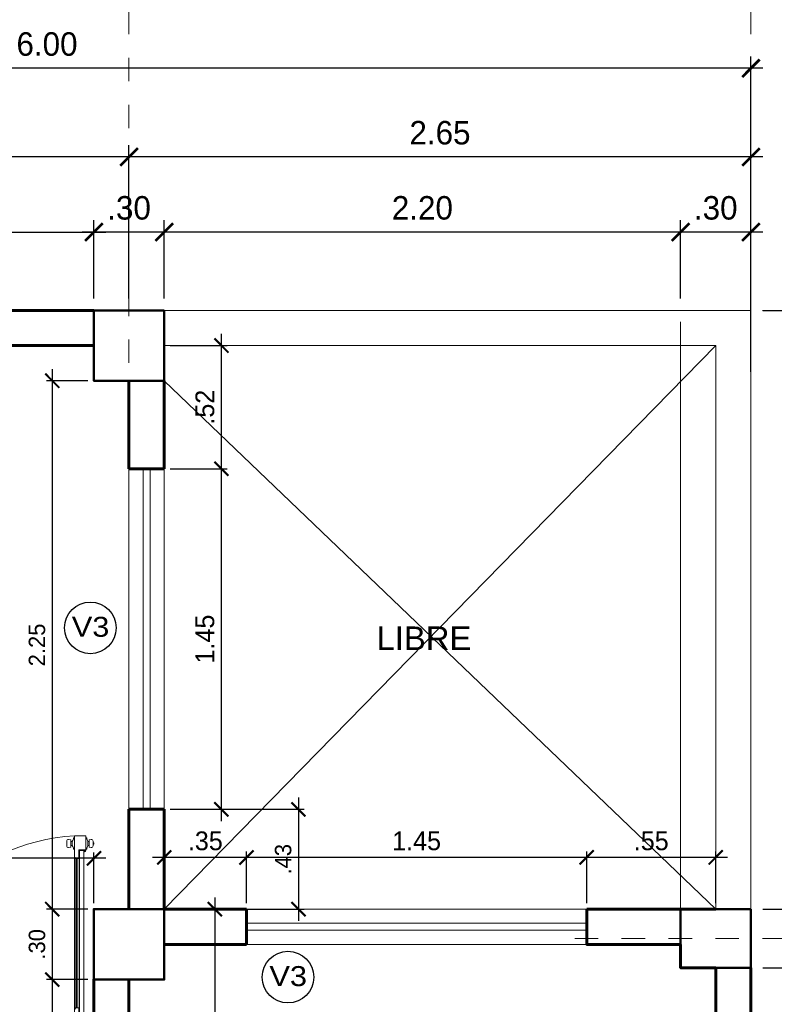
# Model space of a CAD drawing. Header units: metres. Extents: x -13 to 533, y -25 to 219.
# Tile 38 of 99: x 17.31 to 20.53, y 17.04 to 21.24. Entities that reach past the tile are written whole.
import ezdxf

# ---------------------------------------------------------------- set-up
doc = ezdxf.new("R2010")
doc.units = ezdxf.units.M
doc.linetypes.add('DASHDOT', pattern=[1, 0.5, -0.25, 0, -0.25])
for name, color, linetype, lineweight in [('COLUMNAS', 5, 'Continuous', 80), ('COTAS', 4, 'Continuous', 13), ('EJES', 251, 'Continuous', 20), ('Pluma 0.2', 252, 'Continuous', 20), ('PLUMA 0.8', 1, 'Continuous', 60), ('Pluma 1', 252, 'Continuous', 9), ('VANOS', 254, 'Continuous', 20)]:
    doc.layers.add(name, color=color, linetype=linetype, lineweight=lineweight)
doc.layers.add('PLUMA 0.05', color=7, linetype='Continuous', lineweight=5, true_color=0x9c9c9c)
doc.styles.add('STYLE1', font='arial.ttf', dxfattribs={"height": 0.3})
doc.styles.add('TEXTOCENT', font='GOTHIC.TTF')
doc.styles.add('TXTSHX', font='arial.ttf', dxfattribs={"height": 0.1})
doc.dimstyles.new('PLANTA50', dxfattribs={"dimscale": 0.5, "dimtxt": 0.2, "dimasz": 0.15, "dimexe": 0.1, "dimexo": 0.1, "dimgap": 0.1, "dimtad": 2, "dimzin": 7, "dimdsep": 46, "dimtxsty": 'TEXTOCENT', "dimblk": 'ARCHTICK', "dimcen": 0.2, "dimdle": 0.1, "dimclrd": 8, "dimclre": 8, "dimclrt": 256, "dimaunit": 1, "dimadec": 0, "dimazin": 0, "dimtfac": 1, "dimtix": 1, "dimtmove": 2, "dimatfit": 3, "dimldrblk": 'ARCHTICK', "dimfxl": 1, "dimtolj": 1, "dimtzin": 0, "dimarcsym": 0})

# ---------------------------------------------------------------- blocks, each defined once
blk = doc.blocks.new('A$C387263C3')
at = {"layer": 'PLUMA 0.05', "lineweight": 9}
blk.add_arc((0.0378, 0.108), 0.9309, 0, 86.6744, dxfattribs=at)
at = {"layer": 'Pluma 0.2', "lineweight": 9}
for p, q in [((0.0334, 1.027), (0.0378, 1.027)), ((0.0334, 1.027), (0.0378, 1.027)), ((0.0918, 1.0373), (0.0378, 1.0373)), ((0.0378, 1.0373), (0.0918, 1.0373)), ((0.0378, 0.9705), (0.0378, 1.0373)), ((0.0918, 1.0373), (0.0378, 1.0373)), ((0.0378, 1.0373), (0.0918, 1.0373)), ((0.0378, 0.9705), (0.0378, 1.0373)), ((0.0918, 0.9362), (0.0918, 1.0373)), ((0.0918, 0.9362), (0.0918, 1.0373)), ((0.0962, 1.027), (0.0918, 1.027)), ((0.0962, 1.027), (0.0918, 1.027)), ((0.0005, 0.997), (0.0005, 1.0044)), ((0.0005, 1.0044), (0.0035, 1.0044)), ((0.0005, 0.997), (0.0005, 1.0044)), ((0.0005, 1.0044), (0.0035, 1.0044)), ((0.0035, 0.997), (0.0005, 0.997)), ((0.0035, 0.997), (0.0005, 0.997)), ((0.0035, 0.9893), (0.0035, 1.0121)), ((0.0035, 0.9893), (0.0035, 1.0121)), ((0.0035, 1.0044), (0.0035, 0.997)), ((0.0035, 1.0044), (0.0035, 0.997)), ((0.0216, 1.018), (0.0123, 1.0203)), ((0.0216, 1.018), (0.0123, 1.0203)), ((0.0216, 0.9835), (0.0123, 0.9812)), ((0.0216, 0.9835), (0.0123, 0.9812)), ((0.0216, 0.9835), (0.0216, 1.018)), ((0.0216, 0.9835), (0.0216, 1.018)), ((0.0216, 1.0109), (0.0277, 1.0109)), ((0.0216, 1.0109), (0.0277, 1.0109)), ((0.0216, 0.9906), (0.0277, 0.9906)), ((0.0216, 0.9906), (0.0277, 0.9906)), ((0.0277, 0.9906), (0.0277, 1.0109)), ((0.0277, 0.9906), (0.0277, 1.0109)), ((0.108, 1.0109), (0.1019, 1.0109)), ((0.1019, 0.9906), (0.1019, 1.0109)), ((0.108, 1.0109), (0.1019, 1.0109)), ((0.1019, 0.9906), (0.1019, 1.0109)), ((0.108, 0.9906), (0.1019, 0.9906)), ((0.108, 0.9906), (0.1019, 0.9906)), ((0.108, 1.018), (0.1192, 1.0203)), ((0.108, 1.018), (0.1192, 1.0203)), ((0.108, 0.9835), (0.108, 1.018)), ((0.108, 0.9835), (0.108, 1.018)), ((0.108, 0.9835), (0.1192, 0.9812)), ((0.108, 0.9835), (0.1192, 0.9812)), ((0.128, 0.9893), (0.128, 1.0121)), ((0.128, 0.9893), (0.128, 1.0121)), ((0.0334, 0.9744), (0.0378, 0.9744)), ((0.0334, 0.9744), (0.0378, 0.9744)), ((0.0706, 0.9705), (0.0378, 0.9705)), ((0.0706, 0.9705), (0.0378, 0.9705)), ((0.0447, 0.9683), (0.0378, 0.9683)), ((0.0447, 0.9683), (0.0378, 0.9683)), ((0.0447, 0.9614), (0.0447, 0.9683)), ((0.0447, 0.9614), (0.0447, 0.9683)), ((0.0468, 0.9683), (0.0684, 0.9683)), ((0.0684, 0.9683), (0.0468, 0.9683)), ((0.0468, 0.5394), (0.0468, 0.9683)), ((0.0468, 0.514), (0.0468, 0.9683)), ((0.0468, 0.9683), (0.0684, 0.9683)), ((0.0684, 0.9683), (0.0468, 0.9683)), ((0.0468, 0.5394), (0.0468, 0.9683)), ((0.0468, 0.514), (0.0468, 0.9683)), ((0.0684, 0.9293), (0.0684, 0.9683)), ((0.0684, 0.9293), (0.0684, 0.9683)), ((0.0706, 0.9293), (0.0706, 0.9705)), ((0.0706, 0.9293), (0.0706, 0.9705)), ((0.0849, 0.9293), (0.0918, 0.9362)), ((0.0849, 0.9293), (0.0918, 0.9362)), ((0.0882, 0.2193), (0.0882, 0.9325)), ((0.0882, 0.2193), (0.0882, 0.9325)), ((0.09, 0.2174), (0.09, 0.9344)), ((0.09, 0.2174), (0.09, 0.9344)), ((0.0962, 0.9744), (0.0918, 0.9744)), ((0.0962, 0.9744), (0.0918, 0.9744)), ((0.0918, 0.2156), (0.0918, 0.9362)), ((0.0918, 0.2156), (0.0918, 0.9362)), ((0.0684, 0.9293), (0.0676, 0.9285)), ((0.0684, 0.9293), (0.0676, 0.9285)), ((0.0684, 0.9276), (0.0676, 0.9285)), ((0.0684, 0.9276), (0.0676, 0.9285)), ((0.0684, 0.5394), (0.0684, 0.9276)), ((0.0684, 0.514), (0.0684, 0.9276)), ((0.0684, 0.5394), (0.0684, 0.9276)), ((0.0684, 0.514), (0.0684, 0.9276)), ((0.0849, 0.9293), (0.0706, 0.9293)), ((0.0849, 0.9293), (0.0706, 0.9293)), ((0.0754, 0.2225), (0.0754, 0.9293)), ((0.0754, 0.2225), (0.0754, 0.9293)), ((0.0818, 0.2225), (0.0818, 0.9293)), ((0.0818, 0.2225), (0.0818, 0.9293)), ((0.0468, 0.5394), (0.0468, 0.1835)), ((0.0468, 0.5394), (0.0468, 0.1835)), ((0.0468, 0.514), (0.0468, 0.1835)), ((0.0468, 0.514), (0.0468, 0.1835)), ((0.0684, 0.5394), (0.0684, 0.2242)), ((0.0684, 0.5394), (0.0684, 0.2242)), ((0.0684, 0.514), (0.0684, 0.2242)), ((0.0684, 0.514), (0.0684, 0.2242)), ((0.0447, 0.1904), (0.0447, 0.1835)), ((0.0447, 0.1904), (0.0447, 0.1835)), ((0.0684, 0.2242), (0.0676, 0.2233)), ((0.0684, 0.2242), (0.0676, 0.2233)), ((0.0684, 0.2225), (0.0676, 0.2233)), ((0.0684, 0.2225), (0.0676, 0.2233)), ((0.0684, 0.2225), (0.0684, 0.1835)), ((0.0684, 0.2225), (0.0684, 0.1835)), ((0.0706, 0.2225), (0.0706, 0.1813)), ((0.0849, 0.2225), (0.0706, 0.2225)), ((0.0706, 0.2225), (0.0706, 0.1813)), ((0.0849, 0.2225), (0.0706, 0.2225)), ((0.0849, 0.2225), (0.0918, 0.2156)), ((0.0849, 0.2225), (0.0918, 0.2156)), ((0.0918, 0.2156), (0.0918, 0.1145)), ((0.0918, 0.2156), (0.0918, 0.1145)), ((0.0447, 0.1835), (0.0378, 0.1835)), ((0.0447, 0.1835), (0.0378, 0.1835)), ((0.0378, 0.1813), (0.0378, 0.1145)), ((0.0706, 0.1813), (0.0378, 0.1813)), ((0.0378, 0.1813), (0.0378, 0.1145)), ((0.0706, 0.1813), (0.0378, 0.1813)), ((0.0468, 0.1835), (0.0684, 0.1835)), ((0.0684, 0.1835), (0.0468, 0.1835)), ((0.0468, 0.1835), (0.0684, 0.1835)), ((0.0684, 0.1835), (0.0468, 0.1835)), ((0, 0), (0, 0.108)), ((0, 0.108), (0.0313, 0.108)), ((0, 0), (0, 0.108)), ((0, 0.108), (0.0313, 0.108)), ((0.0313, 0.0518), (0.0313, 0.108)), ((0.0313, 0.0518), (0.0313, 0.108)), ((0.0335, 0.054), (0.0335, 0.108)), ((0.0335, 0.108), (0.0356, 0.108)), ((0.0335, 0.054), (0.0335, 0.108)), ((0.0335, 0.108), (0.0356, 0.108)), ((0.0356, 0.054), (0.0356, 0.108)), ((0.0356, 0.054), (0.0356, 0.108)), ((0.0918, 0.1145), (0.0378, 0.1145)), ((0.0378, 0.1145), (0.0918, 0.1145)), ((0.0918, 0.1145), (0.0378, 0.1145)), ((0.0378, 0.1145), (0.0918, 0.1145)), ((0.0378, 0.1102), (0.0378, 0.1123)), ((0.0918, 0.1123), (0.0378, 0.1123)), ((0.0378, 0.1102), (0.0378, 0.1123)), ((0.0918, 0.1123), (0.0378, 0.1123)), ((0.0378, 0.1102), (0.0918, 0.1102)), ((0.0378, 0.1102), (0.0918, 0.1102)), ((0.0918, 0.1123), (0.0918, 0.1102)), ((0.0918, 0.1123), (0.0918, 0.1102)), ((0.9687, 0.0518), (0.9687, 0.108)), ((1, 0.108), (0.9687, 0.108)), ((0.9687, 0.0518), (0.9687, 0.108)), ((1, 0.108), (0.9687, 0.108)), ((1, 0), (1, 0.108)), ((1, 0), (1, 0.108)), ((0.0313, 0.0518), (0.054, 0.0518)), ((0.0313, 0.0518), (0.054, 0.0518)), ((0.0356, 0.054), (0.0335, 0.054)), ((0.0356, 0.054), (0.0335, 0.054)), ((0.054, 0.0069), (0.054, 0.0518)), ((0.054, 0.0069), (0.054, 0.0518)), ((0.9687, 0.0518), (0.946, 0.0518)), ((0.946, 0.0069), (0.946, 0.0518)), ((0.9687, 0.0518), (0.946, 0.0518)), ((0.946, 0.0069), (0.946, 0.0518)), ((0, 0), (0.0471, 0)), ((0, 0), (0.0471, 0)), ((0.0471, 0), (0.054, 0.0069)), ((0.0471, 0), (0.054, 0.0069)), ((0.9529, 0), (0.946, 0.0069)), ((0.9529, 0), (0.946, 0.0069)), ((1, 0), (0.9529, 0)), ((1, 0), (0.9529, 0))]:
    blk.add_line(p, q, dxfattribs=at)
for centre, major_axis, ratio, start_param, end_param in [((0.0078, 1.0271), (0.0182, 0.0182), 1, -1.468973, -0.787147), ((0.0078, 1.0271), (0.0182, 0.0182), 1, -1.468973, -0.787147), ((0.1218, 1.0271), (0.0182, -0.0182), 1, 3.92874, 4.610566), ((0.1218, 1.0271), (0.0182, -0.0182), 1, 3.92874, 4.610566), ((0.0116, 1.0121), (0.00575, 0.00575), 1, 0.703792, 2.356194), ((0.0116, 1.0121), (0.00575, 0.00575), 1, 0.703792, 2.356194), ((0.0116, 0.9893), (0.00575, -0.00575), 1, 3.926991, 5.579394), ((0.0116, 0.9893), (0.00575, -0.00575), 1, 3.926991, 5.579394), ((0.0078, 0.9744), (0.0182, -0.0182), 1, 0.787147, 1.468973), ((0.0078, 0.9744), (0.0182, -0.0182), 1, 0.787147, 1.468973), ((0.1218, 0.9744), (0.0182, 0.0182), 1, 1.672619, 2.354445), ((0.1218, 0.9744), (0.0182, 0.0182), 1, 1.672619, 2.354445), ((0.1198, 1.0121), (0.00575, 0.00575), 1, -0.785398, 0.867005), ((0.1198, 1.0121), (0.00575, 0.00575), 1, -0.785398, 0.867005), ((0.1198, 0.9893), (0.00575, -0.00575), 1, 5.41618, 7.068584), ((0.1198, 0.9893), (0.00575, -0.00575), 1, 5.41618, 7.068584), ((0.0447, 0.9683), (0.00485, -0.00485), 1, 3.926991, 5.497787), ((0.0447, 0.9683), (0.00485, -0.00485), 1, 3.926991, 5.497787), ((0.0447, 0.1835), (0.00485, 0.00485), 1, 0.785398, 2.356194), ((0.0447, 0.1835), (0.00485, 0.00485), 1, 0.785398, 2.356194), ((0.0356, 0.1102), (0.00153, 0.00153), 0.999998, 2.531896, 8.815081), ((0.0356, 0.1102), (0.00153, 0.00153), 0.999998, 2.531896, 8.815081)]:
    blk.add_ellipse(centre, major_axis=major_axis, ratio=ratio, start_param=start_param, end_param=end_param, dxfattribs=at)
blk = doc.blocks.new('A$C7ABB6997')
at = {"layer": 'EJES', "color": 250, "linetype": 'DASHDOT', "ltscale": 0.01}
blk.add_line((0.22, 0.6), (0.22, 2.75), dxfattribs=at)
at = {"layer": 'EJES', "color": 250, "lineweight": 40}
blk.add_circle((0.22, 2.97), 0.22, dxfattribs=at)
blk = doc.blocks.new('_ARCHTICK')
at = {"color": 0, "linetype": 'ByBlock', "const_width": 0.15}
blk.add_lwpolyline([(-0.5, -0.5), (0.5, 0.5)], dxfattribs=at)
blk = doc.blocks.new('*D178')
at = {"layer": 'COTAS', "color": 8, "lineweight": -2, "transparency": 16777216}
for p, q in [((20.13, 20.05), (20.13, 20.3833)), ((20.43, 19.7376), (20.43, 20.3833)), ((20.48, 20.3333), (20.08, 20.3333))]:
    blk.add_line(p, q, dxfattribs=at)
at = {"layer": 'Defpoints', "color": 0, "lineweight": 5, "transparency": 16777216}
for p in [(20.13, 20.3333), (20.13, 20), (20.43, 19.6876)]:
    blk.add_point(p, dxfattribs=at)
at = {"layer": 'COTAS', "color": 8, "lineweight": -2, "transparency": 16777216, "xscale": 0.075, "yscale": 0.075, "zscale": 0.075, "rotation": 180}
blk.add_blockref('_ARCHTICK', (20.13, 20.3333), dxfattribs=at)
at = {"layer": 'COTAS', "color": 8, "lineweight": -2, "transparency": 16777216, "xscale": 0.075, "yscale": 0.075, "zscale": 0.075}
blk.add_blockref('_ARCHTICK', (20.43, 20.3333), dxfattribs=at)
at = {"layer": 'COTAS', "transparency": 16777216, "insert": (20.28, 20.4358), "char_height": 0.1, "attachment_point": 5, "style": 'TEXTOCENT'}
blk.add_mtext('\\A1;.30', dxfattribs=at)
blk = doc.blocks.new('*D179')
at = {"layer": 'COTAS', "color": 8, "lineweight": -2, "transparency": 16777216}
for p, q in [((17.7794, 20.05), (17.7794, 20.7033)), ((20.43, 20.05), (20.43, 20.7033)), ((20.48, 20.6533), (17.7294, 20.6533))]:
    blk.add_line(p, q, dxfattribs=at)
at = {"layer": 'Defpoints', "color": 0, "lineweight": 5, "transparency": 16777216}
for p in [(17.7794, 20.6533), (17.7794, 20), (20.43, 20)]:
    blk.add_point(p, dxfattribs=at)
at = {"layer": 'COTAS', "color": 8, "lineweight": -2, "transparency": 16777216, "xscale": 0.075, "yscale": 0.075, "zscale": 0.075, "rotation": 180}
blk.add_blockref('_ARCHTICK', (17.7794, 20.6533), dxfattribs=at)
at = {"layer": 'COTAS', "color": 8, "lineweight": -2, "transparency": 16777216, "xscale": 0.075, "yscale": 0.075, "zscale": 0.075}
blk.add_blockref('_ARCHTICK', (20.43, 20.6533), dxfattribs=at)
at = {"layer": 'COTAS', "transparency": 16777216, "insert": (19.1047, 20.7558), "char_height": 0.1, "attachment_point": 5, "style": 'TEXTOCENT'}
blk.add_mtext('\\A1;2.65', dxfattribs=at)
blk = doc.blocks.new('*D180')
at = {"layer": 'COTAS', "color": 8, "lineweight": -2, "transparency": 16777216}
for p, q in [((14.43, 19.7376), (14.43, 21.081)), ((20.43, 19.7376), (20.43, 21.081)), ((20.48, 21.031), (14.38, 21.031))]:
    blk.add_line(p, q, dxfattribs=at)
at = {"layer": 'Defpoints', "color": 0, "lineweight": 5, "transparency": 16777216}
for p in [(14.43, 21.031), (14.43, 19.6876), (20.43, 19.6876)]:
    blk.add_point(p, dxfattribs=at)
at = {"layer": 'COTAS', "color": 8, "lineweight": -2, "transparency": 16777216, "xscale": 0.075, "yscale": 0.075, "zscale": 0.075, "rotation": 180}
blk.add_blockref('_ARCHTICK', (14.43, 21.031), dxfattribs=at)
at = {"layer": 'COTAS', "color": 8, "lineweight": -2, "transparency": 16777216, "xscale": 0.075, "yscale": 0.075, "zscale": 0.075}
blk.add_blockref('_ARCHTICK', (20.43, 21.031), dxfattribs=at)
at = {"layer": 'COTAS', "transparency": 16777216, "insert": (17.43, 21.1335), "char_height": 0.1, "attachment_point": 5, "style": 'TEXTOCENT'}
blk.add_mtext('\\A1;6.00', dxfattribs=at)
blk = doc.blocks.new('*D181')
at = {"layer": 'COTAS', "color": 8, "lineweight": -2, "transparency": 16777216}
for p, q in [((17.63, 20.05), (17.63, 20.3833)), ((17.9294, 20.05), (17.9294, 20.3833)), ((17.9794, 20.3333), (17.58, 20.3333))]:
    blk.add_line(p, q, dxfattribs=at)
at = {"layer": 'Defpoints', "color": 0, "lineweight": 5, "transparency": 16777216}
for p in [(17.63, 20.3333), (17.63, 20), (17.9294, 20)]:
    blk.add_point(p, dxfattribs=at)
at = {"layer": 'COTAS', "color": 8, "lineweight": -2, "transparency": 16777216, "xscale": 0.075, "yscale": 0.075, "zscale": 0.075, "rotation": 180}
blk.add_blockref('_ARCHTICK', (17.63, 20.3333), dxfattribs=at)
at = {"layer": 'COTAS', "color": 8, "lineweight": -2, "transparency": 16777216, "xscale": 0.075, "yscale": 0.075, "zscale": 0.075}
blk.add_blockref('_ARCHTICK', (17.9294, 20.3333), dxfattribs=at)
at = {"layer": 'COTAS', "transparency": 16777216, "insert": (17.7797, 20.4358), "char_height": 0.1, "attachment_point": 5, "style": 'TEXTOCENT'}
blk.add_mtext('\\A1;.30', dxfattribs=at)
blk = doc.blocks.new('*D182')
at = {"layer": 'COTAS', "color": 8, "lineweight": -2, "transparency": 16777216}
for p, q in [((14.43, 20.05), (14.43, 20.7033)), ((17.7794, 20.05), (17.7794, 20.7033)), ((17.8294, 20.6533), (14.38, 20.6533))]:
    blk.add_line(p, q, dxfattribs=at)
at = {"layer": 'Defpoints', "color": 0, "lineweight": 5, "transparency": 16777216}
for p in [(14.43, 20.6533), (14.43, 20), (17.7794, 20)]:
    blk.add_point(p, dxfattribs=at)
at = {"layer": 'COTAS', "color": 8, "lineweight": -2, "transparency": 16777216, "xscale": 0.075, "yscale": 0.075, "zscale": 0.075, "rotation": 180}
blk.add_blockref('_ARCHTICK', (14.43, 20.6533), dxfattribs=at)
at = {"layer": 'COTAS', "color": 8, "lineweight": -2, "transparency": 16777216, "xscale": 0.075, "yscale": 0.075, "zscale": 0.075}
blk.add_blockref('_ARCHTICK', (17.7794, 20.6533), dxfattribs=at)
at = {"layer": 'COTAS', "transparency": 16777216, "insert": (16.1047, 20.7558), "char_height": 0.1, "attachment_point": 5, "style": 'TEXTOCENT'}
blk.add_mtext('\\A1;3.35', dxfattribs=at)
blk = doc.blocks.new('*D184')
at = {"layer": 'COTAS', "color": 8, "lineweight": -2, "transparency": 16777216}
for p, q in [((14.73, 20.05), (14.73, 20.3833)), ((17.63, 20.05), (17.63, 20.3833)), ((14.68, 20.3333), (17.68, 20.3333))]:
    blk.add_line(p, q, dxfattribs=at)
at = {"layer": 'Defpoints', "color": 0, "lineweight": 5, "transparency": 16777216}
for p in [(17.63, 20.3333), (14.73, 20), (17.63, 20)]:
    blk.add_point(p, dxfattribs=at)
at = {"layer": 'COTAS', "color": 8, "lineweight": -2, "transparency": 16777216, "xscale": 0.075, "yscale": 0.075, "zscale": 0.075, "rotation": 180}
blk.add_blockref('_ARCHTICK', (14.73, 20.3333), dxfattribs=at)
at = {"layer": 'COTAS', "color": 8, "lineweight": -2, "transparency": 16777216, "xscale": 0.075, "yscale": 0.075, "zscale": 0.075}
blk.add_blockref('_ARCHTICK', (17.63, 20.3333), dxfattribs=at)
at = {"layer": 'COTAS', "transparency": 16777216, "insert": (16.18, 20.4358), "char_height": 0.1, "attachment_point": 5, "style": 'TEXTOCENT'}
blk.add_mtext('\\A1;2.90', dxfattribs=at)
blk = doc.blocks.new('*D185')
at = {"layer": 'COTAS', "color": 8, "lineweight": -2, "transparency": 16777216}
for p, q in [((17.9294, 20.05), (17.9294, 20.3833)), ((20.13, 20.05), (20.13, 20.3833)), ((20.18, 20.3333), (17.8794, 20.3333))]:
    blk.add_line(p, q, dxfattribs=at)
at = {"layer": 'Defpoints', "color": 0, "lineweight": 5, "transparency": 16777216}
for p in [(17.9294, 20.3333), (17.9294, 20), (20.13, 20)]:
    blk.add_point(p, dxfattribs=at)
at = {"layer": 'COTAS', "color": 8, "lineweight": -2, "transparency": 16777216, "xscale": 0.075, "yscale": 0.075, "zscale": 0.075, "rotation": 180}
blk.add_blockref('_ARCHTICK', (17.9294, 20.3333), dxfattribs=at)
at = {"layer": 'COTAS', "color": 8, "lineweight": -2, "transparency": 16777216, "xscale": 0.075, "yscale": 0.075, "zscale": 0.075}
blk.add_blockref('_ARCHTICK', (20.13, 20.3333), dxfattribs=at)
at = {"layer": 'COTAS', "transparency": 16777216, "insert": (19.0297, 20.4358), "char_height": 0.1, "attachment_point": 5, "style": 'TEXTOCENT'}
blk.add_mtext('\\A1;2.20', dxfattribs=at)
blk = doc.blocks.new('*D195')
at = {"layer": 'COTAS', "color": 8, "lineweight": -2, "transparency": 16777216}
for p, q in [((21.2118, 20.05), (21.2118, -0.05)), ((20.48, 20), (21.2618, 20)), ((20.53, 0), (21.2618, 0))]:
    blk.add_line(p, q, dxfattribs=at)
at = {"layer": 'Defpoints', "color": 0, "lineweight": 5, "transparency": 16777216}
for p in [(20.43, 20), (20.48, 0), (21.2118, 0)]:
    blk.add_point(p, dxfattribs=at)
at = {"layer": 'COTAS', "color": 8, "lineweight": -2, "transparency": 16777216, "xscale": 0.075, "yscale": 0.075, "zscale": 0.075}
for p, rotation in [((21.2118, 20), 90), ((21.2118, 0), 270)]:
    blk.add_blockref('_ARCHTICK', p, dxfattribs=dict(at, rotation=rotation))
at = {"layer": 'COTAS', "transparency": 16777216, "insert": (21.3144, 10), "char_height": 0.1, "attachment_point": 5, "rotation": 90, "style": 'TEXTOCENT'}
blk.add_mtext('\\A1;20.00', dxfattribs=at)
blk = doc.blocks.new('*D209')
at = {"layer": 'COTAS', "color": 8, "lineweight": -2, "transparency": 16777216}
for p, q in [((20.7108, 14.7), (20.7108, 17.25)), ((20.48, 17.2), (20.7608, 17.2)), ((20.48, 14.75), (20.7608, 14.75))]:
    blk.add_line(p, q, dxfattribs=at)
at = {"layer": 'Defpoints', "color": 0, "lineweight": 5, "transparency": 16777216}
for p in [(20.43, 17.2), (20.7108, 17.2), (20.43, 14.75)]:
    blk.add_point(p, dxfattribs=at)
at = {"layer": 'COTAS', "color": 8, "lineweight": -2, "transparency": 16777216, "xscale": 0.075, "yscale": 0.075, "zscale": 0.075}
for p, rotation in [((20.7108, 17.2), 90), ((20.7108, 14.75), 270)]:
    blk.add_blockref('_ARCHTICK', p, dxfattribs=dict(at, rotation=rotation))
at = {"layer": 'COTAS', "transparency": 16777216, "insert": (20.8133, 15.975), "char_height": 0.1, "attachment_point": 5, "rotation": 90, "style": 'TEXTOCENT'}
blk.add_mtext('\\A1;2.45', dxfattribs=at)
blk = doc.blocks.new('*D210')
at = {"layer": 'COTAS', "color": 8, "lineweight": -2, "transparency": 16777216}
for p, q in [((20.7108, 17.45), (20.7108, 17.525)), ((20.48, 17.45), (20.7608, 17.45)), ((20.7108, 17.2), (20.7108, 17.45)), ((20.48, 17.2), (20.7608, 17.2)), ((20.7108, 17.2), (20.7108, 17.125))]:
    blk.add_line(p, q, dxfattribs=at)
at = {"layer": 'Defpoints', "color": 0, "lineweight": 5, "transparency": 16777216}
for p in [(20.43, 17.45), (20.7108, 17.45), (20.43, 17.2)]:
    blk.add_point(p, dxfattribs=at)
at = {"layer": 'COTAS', "color": 8, "lineweight": -2, "transparency": 16777216, "xscale": 0.075, "yscale": 0.075, "zscale": 0.075}
for p, rotation in [((20.7108, 17.45), 270), ((20.7108, 17.2), 90)]:
    blk.add_blockref('_ARCHTICK', p, dxfattribs=dict(at, rotation=rotation))
at = {"layer": 'COTAS', "transparency": 16777216, "insert": (20.8133, 17.325), "char_height": 0.1, "attachment_point": 5, "rotation": 90, "style": 'TEXTOCENT'}
blk.add_mtext('\\A1;.25', dxfattribs=at)
blk = doc.blocks.new('*D211')
at = {"layer": 'COTAS', "color": 8, "lineweight": -2, "transparency": 16777216}
for p, q in [((20.7108, 17.4), (20.7108, 20.05)), ((20.48, 20), (20.7608, 20)), ((20.48, 17.45), (20.7608, 17.45))]:
    blk.add_line(p, q, dxfattribs=at)
at = {"layer": 'Defpoints', "color": 0, "lineweight": 5, "transparency": 16777216}
for p in [(20.43, 20), (20.7108, 20), (20.43, 17.45)]:
    blk.add_point(p, dxfattribs=at)
at = {"layer": 'COTAS', "color": 8, "lineweight": -2, "transparency": 16777216, "xscale": 0.075, "yscale": 0.075, "zscale": 0.075}
for p, rotation in [((20.7108, 20), 90), ((20.7108, 17.45), 270)]:
    blk.add_blockref('_ARCHTICK', p, dxfattribs=dict(at, rotation=rotation))
at = {"layer": 'COTAS', "transparency": 16777216, "insert": (20.8133, 18.725), "char_height": 0.1, "attachment_point": 5, "rotation": 90, "style": 'TEXTOCENT'}
blk.add_mtext('\\A1;2.55', dxfattribs=at)
blk = doc.blocks.new('*D251')
at = {"layer": 'COTAS', "color": 251, "linetype": 'Continuous', "lineweight": -2, "transparency": 16777216}
for p, q in [((17.6801, 17.6667), (16.6794, 17.6667)), ((16.7294, 17.475), (16.7294, 17.6917)), ((17.6301, 17.4748), (17.6301, 17.6917))]:
    blk.add_line(p, q, dxfattribs=at)
at = {"layer": 'Defpoints', "color": 0, "linetype": 'Continuous', "lineweight": 5, "transparency": 16777216}
for p in [(16.7294, 17.6667), (16.7294, 17.45), (17.6301, 17.4498)]:
    blk.add_point(p, dxfattribs=at)
at = {"layer": 'COTAS', "color": 251, "linetype": 'Continuous', "lineweight": -2, "transparency": 16777216, "xscale": 0.06, "yscale": 0.06, "zscale": 0.06, "rotation": 180}
blk.add_blockref('_ARCHTICK', (16.7294, 17.6667), dxfattribs=at)
at = {"layer": 'COTAS', "color": 251, "linetype": 'Continuous', "lineweight": -2, "transparency": 16777216, "xscale": 0.06, "yscale": 0.06, "zscale": 0.06}
blk.add_blockref('_ARCHTICK', (17.6301, 17.6667), dxfattribs=at)
at = {"layer": 'COTAS', "color": 2, "linetype": 'Continuous', "lineweight": 5, "transparency": 16777216, "insert": (17.1797, 17.7367), "char_height": 0.08, "attachment_point": 5}
blk.add_mtext('\\A1;.90', dxfattribs=at)
blk = doc.blocks.new('*D252')
at = {"layer": 'COTAS', "color": 251, "linetype": 'Continuous', "lineweight": -2, "transparency": 16777216}
for p, q in [((18.1732, 19.275), (18.1732, 19.9)), ((17.9544, 19.85), (18.1982, 19.85)), ((17.9544, 19.325), (18.1982, 19.325))]:
    blk.add_line(p, q, dxfattribs=at)
at = {"layer": 'Defpoints', "color": 0, "linetype": 'Continuous', "lineweight": 5, "transparency": 16777216}
for p in [(17.9294, 19.85), (18.1732, 19.85), (17.9294, 19.325)]:
    blk.add_point(p, dxfattribs=at)
at = {"layer": 'COTAS', "color": 251, "linetype": 'Continuous', "lineweight": -2, "transparency": 16777216, "xscale": 0.06, "yscale": 0.06, "zscale": 0.06}
for p, rotation in [((18.1732, 19.85), 90), ((18.1732, 19.325), 270)]:
    blk.add_blockref('_ARCHTICK', p, dxfattribs=dict(at, rotation=rotation))
at = {"layer": 'COTAS', "color": 2, "linetype": 'Continuous', "lineweight": 5, "transparency": 16777216, "insert": (18.1032, 19.5875), "char_height": 0.08, "attachment_point": 5, "rotation": 90}
blk.add_mtext('\\A1;.52', dxfattribs=at)
blk = doc.blocks.new('*D253')
at = {"layer": 'COTAS', "color": 251, "linetype": 'Continuous', "lineweight": -2, "transparency": 16777216}
for p, q in [((18.1732, 17.825), (18.1732, 19.375)), ((17.9544, 19.325), (18.1982, 19.325)), ((17.9544, 17.875), (18.1982, 17.875))]:
    blk.add_line(p, q, dxfattribs=at)
at = {"layer": 'Defpoints', "color": 0, "linetype": 'Continuous', "lineweight": 5, "transparency": 16777216}
for p in [(17.9294, 19.325), (18.1732, 19.325), (17.9294, 17.875)]:
    blk.add_point(p, dxfattribs=at)
at = {"layer": 'COTAS', "color": 251, "linetype": 'Continuous', "lineweight": -2, "transparency": 16777216, "xscale": 0.06, "yscale": 0.06, "zscale": 0.06}
for p, rotation in [((18.1732, 19.325), 90), ((18.1732, 17.875), 270)]:
    blk.add_blockref('_ARCHTICK', p, dxfattribs=dict(at, rotation=rotation))
at = {"layer": 'COTAS', "color": 2, "linetype": 'Continuous', "lineweight": 5, "transparency": 16777216, "insert": (18.1032, 18.6), "char_height": 0.08, "attachment_point": 5, "rotation": 90}
blk.add_mtext('\\A1;1.45', dxfattribs=at)
blk = doc.blocks.new('*D254')
at = {"layer": 'COTAS', "color": 251, "linetype": 'Continuous', "lineweight": -2, "transparency": 16777216}
for p, q in [((19.73, 17.475), (19.73, 17.6953)), ((20.28, 17.475), (20.28, 17.6953)), ((20.33, 17.6703), (19.68, 17.6703))]:
    blk.add_line(p, q, dxfattribs=at)
at = {"layer": 'Defpoints', "color": 0, "linetype": 'Continuous', "lineweight": 5, "transparency": 16777216}
for p in [(19.73, 17.6703), (19.73, 17.45), (20.28, 17.45)]:
    blk.add_point(p, dxfattribs=at)
at = {"layer": 'COTAS', "color": 251, "linetype": 'Continuous', "lineweight": -2, "transparency": 16777216, "xscale": 0.06, "yscale": 0.06, "zscale": 0.06, "rotation": 180}
blk.add_blockref('_ARCHTICK', (19.73, 17.6703), dxfattribs=at)
at = {"layer": 'COTAS', "color": 251, "linetype": 'Continuous', "lineweight": -2, "transparency": 16777216, "xscale": 0.06, "yscale": 0.06, "zscale": 0.06}
blk.add_blockref('_ARCHTICK', (20.28, 17.6703), dxfattribs=at)
at = {"layer": 'COTAS', "color": 2, "linetype": 'Continuous', "lineweight": 5, "transparency": 16777216, "insert": (20.005, 17.7403), "char_height": 0.08, "attachment_point": 5}
blk.add_mtext('\\A1;.55', dxfattribs=at)
blk = doc.blocks.new('*D255')
at = {"layer": 'COTAS', "color": 251, "linetype": 'Continuous', "lineweight": -2, "transparency": 16777216}
for p, q in [((17.9294, 17.475), (17.9294, 17.6953)), ((18.28, 17.475), (18.28, 17.6953)), ((18.33, 17.6703), (17.8794, 17.6703))]:
    blk.add_line(p, q, dxfattribs=at)
at = {"layer": 'Defpoints', "color": 0, "linetype": 'Continuous', "lineweight": 5, "transparency": 16777216}
for p in [(17.9294, 17.6703), (17.9294, 17.45), (18.28, 17.45)]:
    blk.add_point(p, dxfattribs=at)
at = {"layer": 'COTAS', "color": 251, "linetype": 'Continuous', "lineweight": -2, "transparency": 16777216, "xscale": 0.06, "yscale": 0.06, "zscale": 0.06, "rotation": 180}
blk.add_blockref('_ARCHTICK', (17.9294, 17.6703), dxfattribs=at)
at = {"layer": 'COTAS', "color": 251, "linetype": 'Continuous', "lineweight": -2, "transparency": 16777216, "xscale": 0.06, "yscale": 0.06, "zscale": 0.06}
blk.add_blockref('_ARCHTICK', (18.28, 17.6703), dxfattribs=at)
at = {"layer": 'COTAS', "color": 2, "linetype": 'Continuous', "lineweight": 5, "transparency": 16777216, "insert": (18.1047, 17.7403), "char_height": 0.08, "attachment_point": 5}
blk.add_mtext('\\A1;.35', dxfattribs=at)
blk = doc.blocks.new('*D256')
at = {"layer": 'COTAS', "color": 251, "linetype": 'Continuous', "lineweight": -2, "transparency": 16777216}
for p, q in [((18.28, 17.475), (18.28, 17.6953)), ((19.73, 17.475), (19.73, 17.6953)), ((19.78, 17.6703), (18.23, 17.6703))]:
    blk.add_line(p, q, dxfattribs=at)
at = {"layer": 'Defpoints', "color": 0, "linetype": 'Continuous', "lineweight": 5, "transparency": 16777216}
for p in [(18.28, 17.6703), (18.28, 17.45), (19.73, 17.45)]:
    blk.add_point(p, dxfattribs=at)
at = {"layer": 'COTAS', "color": 251, "linetype": 'Continuous', "lineweight": -2, "transparency": 16777216, "xscale": 0.06, "yscale": 0.06, "zscale": 0.06, "rotation": 180}
blk.add_blockref('_ARCHTICK', (18.28, 17.6703), dxfattribs=at)
at = {"layer": 'COTAS', "color": 251, "linetype": 'Continuous', "lineweight": -2, "transparency": 16777216, "xscale": 0.06, "yscale": 0.06, "zscale": 0.06}
blk.add_blockref('_ARCHTICK', (19.73, 17.6703), dxfattribs=at)
at = {"layer": 'COTAS', "color": 2, "linetype": 'Continuous', "lineweight": 5, "transparency": 16777216, "insert": (19.005, 17.7403), "char_height": 0.08, "attachment_point": 5}
blk.add_mtext('\\A1;1.45', dxfattribs=at)
blk = doc.blocks.new('*D308')
at = {"layer": 'COTAS', "color": 251, "linetype": 'Continuous', "lineweight": -2, "transparency": 16777216}
for p, q in [((17.6294, 17.125), (17.6294, 16.4916)), ((16.7294, 16.775), (16.7294, 16.4916)), ((16.6794, 16.5166), (17.6794, 16.5166))]:
    blk.add_line(p, q, dxfattribs=at)
at = {"layer": 'Defpoints', "color": 0, "linetype": 'Continuous', "lineweight": 5, "transparency": 16777216}
for p in [(17.6294, 17.15), (16.7294, 16.8), (17.6294, 16.5166)]:
    blk.add_point(p, dxfattribs=at)
at = {"layer": 'COTAS', "color": 251, "linetype": 'Continuous', "lineweight": -2, "transparency": 16777216, "xscale": 0.06, "yscale": 0.06, "zscale": 0.06, "rotation": 180}
blk.add_blockref('_ARCHTICK', (16.7294, 16.5166), dxfattribs=at)
at = {"layer": 'COTAS', "color": 251, "linetype": 'Continuous', "lineweight": -2, "transparency": 16777216, "xscale": 0.06, "yscale": 0.06, "zscale": 0.06}
blk.add_blockref('_ARCHTICK', (17.6294, 16.5166), dxfattribs=at)
at = {"layer": 'COTAS', "color": 2, "linetype": 'Continuous', "lineweight": 5, "transparency": 16777216, "insert": (17.1794, 16.5866), "char_height": 0.08, "attachment_point": 5}
blk.add_mtext('\\A1;.90', dxfattribs=at)
blk = doc.blocks.new('*D309')
at = {"layer": 'COTAS', "color": 251, "linetype": 'Continuous', "lineweight": -2, "transparency": 16777216}
for p, q in [((17.4525, 19.75), (17.4525, 17.4)), ((17.6044, 19.7), (17.4275, 19.7)), ((17.6044, 17.45), (17.4275, 17.45))]:
    blk.add_line(p, q, dxfattribs=at)
at = {"layer": 'Defpoints', "color": 0, "linetype": 'Continuous', "lineweight": 5, "transparency": 16777216}
for p in [(17.6294, 19.7), (17.4525, 17.45), (17.6294, 17.45)]:
    blk.add_point(p, dxfattribs=at)
at = {"layer": 'COTAS', "color": 251, "linetype": 'Continuous', "lineweight": -2, "transparency": 16777216, "xscale": 0.06, "yscale": 0.06, "zscale": 0.06}
for p, rotation in [((17.4525, 19.7), 90), ((17.4525, 17.45), 270)]:
    blk.add_blockref('_ARCHTICK', p, dxfattribs=dict(at, rotation=rotation))
at = {"layer": 'COTAS', "color": 2, "linetype": 'Continuous', "lineweight": 5, "transparency": 16777216, "insert": (17.3875, 18.575), "char_height": 0.07, "attachment_point": 5, "rotation": 90}
blk.add_mtext('\\A1;2.25', dxfattribs=at)
blk = doc.blocks.new('*D310')
at = {"layer": 'COTAS', "color": 251, "linetype": 'Continuous', "lineweight": -2, "transparency": 16777216}
for p, q in [((17.4525, 17.5), (17.4525, 17.1)), ((17.6044, 17.45), (17.4275, 17.45)), ((17.6044, 17.15), (17.4275, 17.15))]:
    blk.add_line(p, q, dxfattribs=at)
at = {"layer": 'Defpoints', "color": 0, "linetype": 'Continuous', "lineweight": 5, "transparency": 16777216}
for p in [(17.6294, 17.45), (17.4525, 17.15), (17.6294, 17.15)]:
    blk.add_point(p, dxfattribs=at)
at = {"layer": 'COTAS', "color": 251, "linetype": 'Continuous', "lineweight": -2, "transparency": 16777216, "xscale": 0.06, "yscale": 0.06, "zscale": 0.06}
for p, rotation in [((17.4525, 17.45), 90), ((17.4525, 17.15), 270)]:
    blk.add_blockref('_ARCHTICK', p, dxfattribs=dict(at, rotation=rotation))
at = {"layer": 'COTAS', "color": 2, "linetype": 'Continuous', "lineweight": 5, "transparency": 16777216, "insert": (17.3875, 17.3), "char_height": 0.07, "attachment_point": 5, "rotation": 90}
blk.add_mtext('\\A1;.30', dxfattribs=at)
blk = doc.blocks.new('*D311')
at = {"layer": 'COTAS', "color": 251, "linetype": 'Continuous', "lineweight": -2, "transparency": 16777216}
for p, q in [((17.4525, 17.2), (17.4525, 15.625)), ((17.6044, 17.15), (17.4275, 17.15)), ((17.605, 15.675), (17.4275, 15.675))]:
    blk.add_line(p, q, dxfattribs=at)
at = {"layer": 'Defpoints', "color": 0, "linetype": 'Continuous', "lineweight": 5, "transparency": 16777216}
for p in [(17.6294, 17.15), (17.4525, 15.675), (17.63, 15.675)]:
    blk.add_point(p, dxfattribs=at)
at = {"layer": 'COTAS', "color": 251, "linetype": 'Continuous', "lineweight": -2, "transparency": 16777216, "xscale": 0.06, "yscale": 0.06, "zscale": 0.06}
for p, rotation in [((17.4525, 17.15), 90), ((17.4525, 15.675), 270)]:
    blk.add_blockref('_ARCHTICK', p, dxfattribs=dict(at, rotation=rotation))
at = {"layer": 'COTAS', "color": 2, "linetype": 'Continuous', "lineweight": 5, "transparency": 16777216, "insert": (17.3825, 16.4125), "char_height": 0.08, "attachment_point": 5, "rotation": 90}
blk.add_mtext('\\A1;1.48', dxfattribs=at)
blk = doc.blocks.new('*D319')
at = {"layer": 'COTAS', "color": 251, "linetype": 'Continuous', "lineweight": -2, "transparency": 16777216}
for p, q in [((18.1452, 17.5), (18.1452, 15.625)), ((17.9544, 17.45), (18.1702, 17.45)), ((17.805, 15.675), (18.1702, 15.675))]:
    blk.add_line(p, q, dxfattribs=at)
at = {"layer": 'Defpoints', "color": 0, "linetype": 'Continuous', "lineweight": 5, "transparency": 16777216}
for p in [(17.9294, 17.45), (17.78, 15.675), (18.1452, 15.675)]:
    blk.add_point(p, dxfattribs=at)
at = {"layer": 'COTAS', "color": 251, "linetype": 'Continuous', "lineweight": -2, "transparency": 16777216, "xscale": 0.06, "yscale": 0.06, "zscale": 0.06}
for p, rotation in [((18.1452, 17.45), 90), ((18.1452, 15.675), 270)]:
    blk.add_blockref('_ARCHTICK', p, dxfattribs=dict(at, rotation=rotation))
at = {"layer": 'COTAS', "color": 2, "linetype": 'Continuous', "lineweight": 5, "transparency": 16777216, "insert": (18.0752, 16.5625), "char_height": 0.08, "attachment_point": 5, "rotation": 90}
blk.add_mtext('\\A1;1.78', dxfattribs=at)
blk = doc.blocks.new('*D483')
at = {"layer": 'COTAS', "color": 251, "linetype": 'Continuous', "lineweight": -2, "transparency": 16777216}
for p, q in [((18.5016, 17.925), (18.5016, 17.4)), ((17.9544, 17.875), (18.5266, 17.875)), ((17.9544, 17.45), (18.5266, 17.45))]:
    blk.add_line(p, q, dxfattribs=at)
at = {"layer": 'Defpoints', "color": 0, "linetype": 'Continuous', "lineweight": 5, "transparency": 16777216}
for p in [(17.9294, 17.875), (17.9294, 17.45), (18.5016, 17.45)]:
    blk.add_point(p, dxfattribs=at)
at = {"layer": 'COTAS', "color": 251, "linetype": 'Continuous', "lineweight": -2, "transparency": 16777216, "xscale": 0.06, "yscale": 0.06, "zscale": 0.06}
for p, rotation in [((18.5016, 17.875), 90), ((18.5016, 17.45), 270)]:
    blk.add_blockref('_ARCHTICK', p, dxfattribs=dict(at, rotation=rotation))
at = {"layer": 'COTAS', "color": 2, "linetype": 'Continuous', "lineweight": 5, "transparency": 16777216, "insert": (18.4366, 17.6625), "char_height": 0.07, "attachment_point": 5, "rotation": 90}
blk.add_mtext('\\A1;.43', dxfattribs=at)

msp = doc.modelspace()

# ---------------------------------------------------------------- linework, layer by layer
at = {"linetype": 'Continuous'}
for centre in [(17.6148, 18.6478), (18.457, 17.1603)]:
    msp.add_circle(centre, 0.11, dxfattribs=at)
at = {"layer": 'COLUMNAS', "linetype": 'Continuous', "lineweight": 50}
for points in [[(17.9294, 20), (17.6294, 20), (17.6294, 19.7), (17.9294, 19.7)], [(17.9294, 17.45), (17.6294, 17.45), (17.6294, 17.15), (17.9294, 17.15)], [(20.43, 17.45), (20.13, 17.45), (20.13, 17.2), (20.43, 17.2)]]:
    msp.add_lwpolyline(points, close=True, dxfattribs=at)
at = {"layer": 'Pluma 0.2'}
for p, q in [((17.7794, 17.875), (17.7794, 19.325)), ((17.9294, 17.875), (17.9294, 19.325)), ((19.73, 17.45), (18.28, 17.45)), ((19.73, 17.3), (18.28, 17.3))]:
    msp.add_line(p, q, dxfattribs=at)
at = {"layer": 'Pluma 0.2', "color": 44, "linetype": 'Continuous', "lineweight": 5}
for p, q in [((17.8394, 17.875), (17.8394, 19.325)), ((17.8694, 17.875), (17.8694, 19.325)), ((19.73, 17.39), (18.28, 17.39)), ((19.73, 17.36), (18.28, 17.36))]:
    msp.add_line(p, q, dxfattribs=at)
at = {"layer": 'Pluma 0.2', "color": 0}
msp.add_lwpolyline([(20.28, 19.85), (17.9294, 17.45)], dxfattribs=at)
at = {"layer": 'Pluma 0.2', "color": 0, "linetype": 'Continuous', "lineweight": 5}
msp.add_lwpolyline([(20.28, 17.45), (17.9294, 19.7)], dxfattribs=at)
at = {"layer": 'PLUMA 0.8'}
for points in [[(17.6294, 20), (14.43, 20), (14.43, 0)], [(17.6294, 19.85), (14.73, 19.85)], [(17.7794, 19.325), (17.7794, 19.7)], [(17.9294, 19.325), (17.9294, 19.7)], [(17.9294, 19.325), (17.7794, 19.325)], [(17.7794, 17.45), (17.7794, 17.875)], [(17.9294, 17.875), (17.7794, 17.875)], [(17.9294, 17.45), (17.9294, 17.875)], [(18.28, 17.45), (17.9294, 17.45)], [(18.28, 17.45), (18.28, 17.3)], [(20.28, 17.45), (19.73, 17.45)], [(19.73, 17.45), (19.73, 17.3), (20.13, 17.3)], [(18.28, 17.3), (17.9294, 17.3)], [(20.13, 17.3), (20.13, 17.2), (20.28, 17.2)], [(20.28, 14.75), (20.28, 17.2)], [(20.43, 17.2), (20.43, 0)], [(17.6294, 17.15), (17.6294, 17.15), (17.63, 15.675), (17.78, 15.675), (17.7794, 17.15)]]:
    msp.add_lwpolyline(points, dxfattribs=at)
at = {"layer": 'PLUMA 0.8', "color": 8, "linetype": 'Continuous', "lineweight": 5}
for points in [[(20.43, 20), (17.9294, 20)], [(20.43, 20), (20.43, 17.45)], [(20.28, 17.45), (20.28, 19.85), (17.9294, 19.85)]]:
    msp.add_lwpolyline(points, dxfattribs=at)
at = {"layer": 'Pluma 1', "color": 250, "linetype": 'Continuous', "lineweight": 5}
msp.add_line((20.13, 17.45), (20.13, 19.9508), dxfattribs=at)

# ---------------------------------------------------------------- block references
at = {"layer": 'EJES', "ltscale": 0.5, "xscale": -1}
for p in [(17.9994, 18.9758), (20.65, 18.9758)]:
    msp.add_blockref('A$C7ABB6997', p, dxfattribs=at)
at = {"layer": 'EJES', "ltscale": 0.5, "xscale": -1, "rotation": 270}
for p in [(19.0789, 19.78), (19.0789, 17.105)]:
    msp.add_blockref('A$C7ABB6997', p, dxfattribs=at)
at = {"layer": 'VANOS', "xscale": -0.8999991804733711, "yscale": 0.8999991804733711, "zscale": 0.8999991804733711}
msp.add_blockref('A$C387263C3', (17.6294, 16.8288), dxfattribs=at)

# ---------------------------------------------------------------- texts
at = {"color": 9, "linetype": 'Continuous', "style": 'STYLE1', "width": 1.1}
for p in [(17.5358, 18.6098), (18.3781, 17.1223)]:
    msp.add_text('V3', height=0.085, dxfattribs=at).set_placement(p)
at = {"layer": 'COTAS', "color": 9, "style": 'TXTSHX'}
msp.add_text('LIBRE', height=0.1, dxfattribs=at).set_placement((18.8345, 18.5537))

# ---------------------------------------------------------------- dimensions: what is measured, and where the dimension line sits
at = {"layer": 'COTAS'}
for base, p1, p2, angle, picture, middle in [((14.43, 21.031), (20.43, 19.6876), (14.43, 19.6876), 180, '*D180', (17.43, 21.1335)), ((14.43, 20.6533), (17.7794, 20), (14.43, 20), 180, '*D182', (16.1047, 20.7558)), ((17.7794, 20.6533), (20.43, 20), (17.7794, 20), 180, '*D179', (19.1047, 20.7558)), ((17.63, 20.3333), (17.9294, 20), (17.63, 20), 180, '*D181', (17.7797, 20.4358)), ((17.9294, 20.3333), (20.13, 20), (17.9294, 20), 180, '*D185', (19.0297, 20.4358)), ((20.13, 20.3333), (20.43, 19.6876), (20.13, 20), 180, '*D178', (20.28, 20.4358)), ((21.2118, 0), (20.43, 20), (20.48, 0), 90, '*D195', (21.3144, 10)), ((20.7108, 20), (20.43, 17.45), (20.43, 20), 90, '*D211', (20.8133, 18.725)), ((20.7108, 17.45), (20.43, 17.2), (20.43, 17.45), 90, '*D210', (20.8133, 17.325)), ((20.7108, 17.2), (20.43, 14.75), (20.43, 17.2), 90, '*D209', (20.8133, 15.975))]:
    dim = msp.add_linear_dim(base=base, p1=p1, p2=p2, angle=angle, dimstyle='PLANTA50', dxfattribs=at)
    dim.commit()
    dim.dimension.update_dxf_attribs({"geometry": picture, "text_midpoint": middle})
dim = msp.add_linear_dim(base=(17.63, 20.3333), p1=(14.73, 20), p2=(17.63, 20), dimstyle='PLANTA50', dxfattribs=at)
dim.commit()
dim.dimension.update_dxf_attribs({"geometry": '*D184', "text_midpoint": (16.18, 20.4358)})
at = {"layer": 'COTAS', "linetype": 'Continuous', "lineweight": 5}
for base, p1, p2, angle, override, picture, middle in [((18.1732058, 19.8499998), (17.9293664, 19.325), (17.9293664, 19.8499998), 90, {"dimtxt": 0.16, "dimasz": 0.12, "dimexe": 0.05, "dimexo": 0.05, "dimgap": 0.06, "dimtad": 1, "dimtxsty": 'Standard', "dimclrd": 251, "dimclre": 251, "dimclrt": 2}, '*D252', (18.1032058, 19.5874999)), ((17.4525, 17.45), (17.6294, 19.7), (17.6294, 17.45), 90, {"dimtxt": 0.14, "dimasz": 0.12, "dimexe": 0.05, "dimexo": 0.05, "dimgap": 0.06, "dimtad": 1, "dimtxsty": 'Standard', "dimclrd": 251, "dimclre": 251, "dimclrt": 2}, '*D309', (17.3875, 18.575)), ((18.1732, 19.325), (17.9294, 17.875), (17.9294, 19.325), 90, {"dimtxt": 0.16, "dimasz": 0.12, "dimexe": 0.05, "dimexo": 0.05, "dimgap": 0.06, "dimtad": 1, "dimtxsty": 'Standard', "dimclrd": 251, "dimclre": 251, "dimclrt": 2}, '*D253', (18.1032, 18.6)), ((18.50157585, 17.44999976), (17.92936637, 17.87499979), (17.9293665, 17.44999976), 90, {"dimtxt": 0.14, "dimasz": 0.12, "dimexe": 0.05, "dimexo": 0.05, "dimgap": 0.06, "dimtad": 1, "dimtxsty": 'Standard', "dimclrd": 251, "dimclre": 251, "dimclrt": 2}, '*D483', (18.43657585, 17.66249977)), ((16.7294, 17.6667), (17.6301, 17.4498), (16.7294, 17.45), 180, {"dimtxt": 0.16, "dimasz": 0.12, "dimexe": 0.05, "dimexo": 0.05, "dimgap": 0.06, "dimtad": 1, "dimtxsty": 'Standard', "dimclrd": 251, "dimclre": 251, "dimclrt": 2}, '*D251', (17.1797, 17.7367)), ((17.9294, 17.6703), (18.28, 17.45), (17.9294, 17.45), 180, {"dimtxt": 0.16, "dimasz": 0.12, "dimexe": 0.05, "dimexo": 0.05, "dimgap": 0.06, "dimtad": 1, "dimtxsty": 'Standard', "dimclrd": 251, "dimclre": 251, "dimclrt": 2}, '*D255', (18.1047, 17.7403)), ((18.28, 17.6703), (19.73, 17.45), (18.28, 17.45), 180, {"dimtxt": 0.16, "dimasz": 0.12, "dimexe": 0.05, "dimexo": 0.05, "dimgap": 0.06, "dimtad": 1, "dimtxsty": 'Standard', "dimclrd": 251, "dimclre": 251, "dimclrt": 2}, '*D256', (19.005, 17.7403)), ((19.73, 17.6703), (20.28, 17.45), (19.73, 17.45), 180, {"dimtxt": 0.16, "dimasz": 0.12, "dimexe": 0.05, "dimexo": 0.05, "dimgap": 0.06, "dimtad": 1, "dimtxsty": 'Standard', "dimclrd": 251, "dimclre": 251, "dimclrt": 2}, '*D254', (20.005, 17.7403)), ((17.4525, 17.15), (17.6294, 17.45), (17.6294, 17.15), 90, {"dimtxt": 0.14, "dimasz": 0.12, "dimexe": 0.05, "dimexo": 0.05, "dimgap": 0.06, "dimtad": 1, "dimtxsty": 'Standard', "dimclrd": 251, "dimclre": 251, "dimclrt": 2}, '*D310', (17.3875, 17.3)), ((18.14524, 15.67499), (17.92937, 17.45), (17.77995, 15.67499), 90, {"dimtxt": 0.16, "dimasz": 0.12, "dimexe": 0.05, "dimexo": 0.05, "dimgap": 0.06, "dimtad": 1, "dimtxsty": 'Standard', "dimclrd": 251, "dimclre": 251, "dimclrt": 2}, '*D319', (18.07524, 16.5625)), ((17.45254, 15.67499), (17.62939, 17.15), (17.62995, 15.67499), 90, {"dimtxt": 0.16, "dimasz": 0.12, "dimexe": 0.05, "dimexo": 0.05, "dimgap": 0.06, "dimtad": 1, "dimtxsty": 'Standard', "dimclrd": 251, "dimclre": 251, "dimclrt": 2}, '*D311', (17.38254, 16.4125))]:
    dim = msp.add_linear_dim(base=base, p1=p1, p2=p2, angle=angle, dimstyle='PLANTA50', override=override, dxfattribs=at)
    dim.commit()
    dim.dimension.update_dxf_attribs({"geometry": picture, "text_midpoint": middle})
dim = msp.add_linear_dim(base=(17.6294, 16.5166), p1=(16.7294, 16.8), p2=(17.6294, 17.15), dimstyle='PLANTA50', override={"dimtxt": 0.16, "dimasz": 0.12, "dimexe": 0.05, "dimexo": 0.05, "dimgap": 0.06, "dimtad": 1, "dimtxsty": 'Standard', "dimclrd": 251, "dimclre": 251, "dimclrt": 2}, dxfattribs=at)
dim.commit()
dim.dimension.update_dxf_attribs({"geometry": '*D308', "text_midpoint": (17.1794, 16.5866)})

doc.saveas('drawing.dxf')
